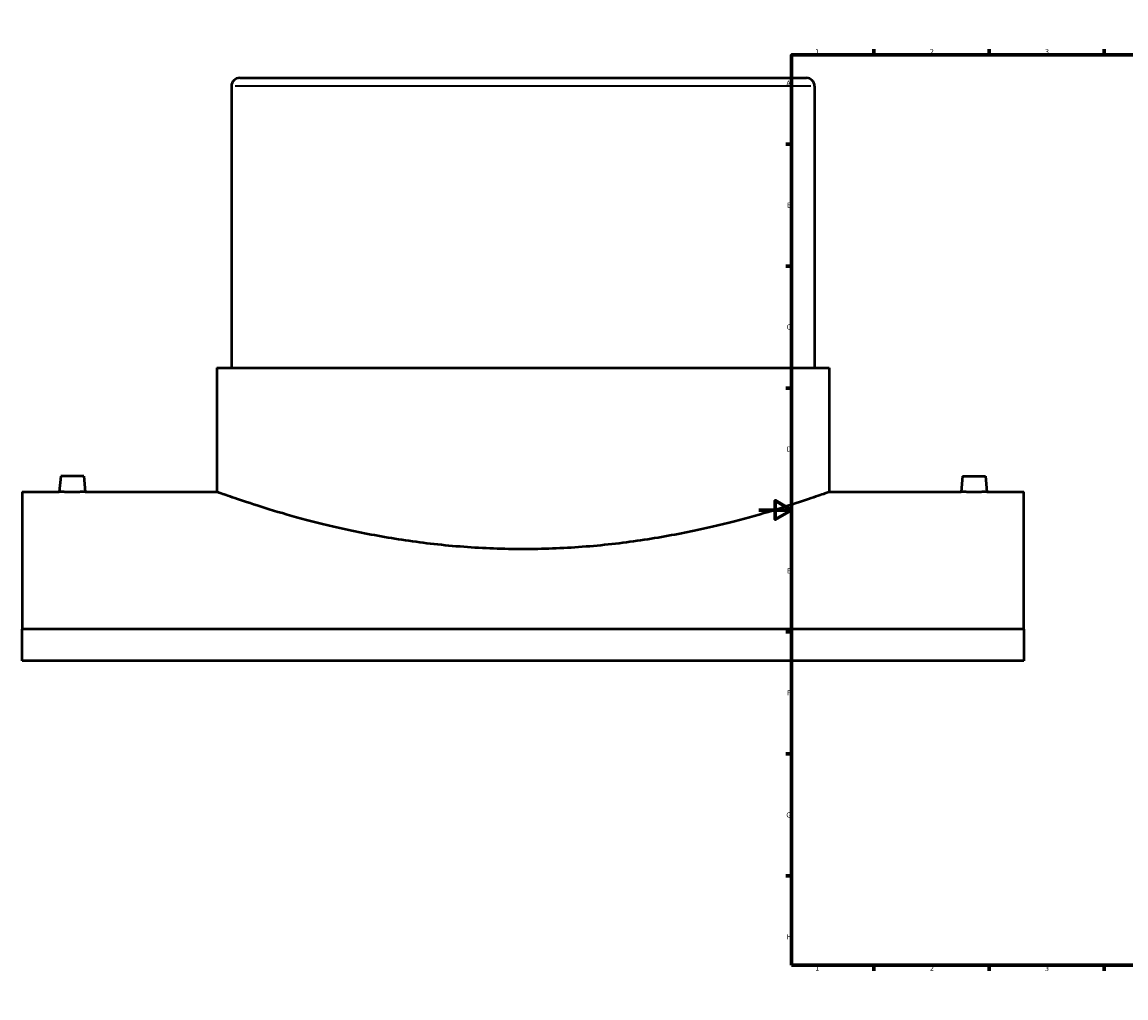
# Model space of a CAD drawing. Header units: millimetres. Extents: x -449 to 1838, y -500 to 2528.
# Tile 1 of 8: x -449 to 224, y 0 to 594. Entities that reach past the tile are written whole.
import ezdxf

# ---------------------------------------------------------------- set-up
doc = ezdxf.new("R2010")
doc.units = ezdxf.units.MM
for name, color, linetype, lineweight in [('Border (ANSI)', 7, 'Continuous', 70), ('Visible (ANSI)', 7, 'Continuous', 50), ('Visible Narrow (ANSI)', 7, 'Continuous', 35)]:
    doc.layers.add(name, color=color, linetype=linetype, lineweight=lineweight)
doc.styles.add('Note Text (ANSI)', font='tahoma.ttf')

# ---------------------------------------------------------------- blocks, each defined once
blk = doc.blocks.new('Borders Default Border')
at = {"layer": 'Border (ANSI)'}
for p, q in [((70.08, 574), (70.08, 577.45)), ((140.17, 574), (140.17, 577.45)), ((210.25, 574), (210.25, 577.45)), ((280.33, 574), (280.33, 577.45)), ((350.42, 574), (350.42, 577.45)), ((490.58, 574), (490.58, 577.45)), ((560.67, 574), (560.67, 577.45)), ((630.75, 574), (630.75, 577.45)), ((700.83, 574), (700.83, 577.45)), ((770.92, 574), (770.92, 577.45)), ((20, 519.75), (16.55, 519.75)), ((821, 519.75), (824.45, 519.75)), ((20, 445.5), (16.55, 445.5)), ((821, 445.5), (824.45, 445.5)), ((20, 371.25), (16.55, 371.25)), ((821, 371.25), (824.45, 371.25)), ((20, 222.75), (16.55, 222.75)), ((821, 222.75), (824.45, 222.75)), ((20, 148.5), (16.55, 148.5)), ((821, 148.5), (824.45, 148.5)), ((20, 74.25), (16.55, 74.25)), ((821, 74.25), (824.45, 74.25)), ((70.08, 20), (70.08, 16.55)), ((140.17, 20), (140.17, 16.55)), ((210.25, 20), (210.25, 16.55)), ((280.33, 20), (280.33, 16.55)), ((350.42, 20), (350.42, 16.55)), ((490.58, 20), (490.58, 16.55)), ((560.67, 20), (560.67, 16.55)), ((630.75, 20), (630.75, 16.55)), ((700.83, 20), (700.83, 16.55)), ((770.92, 20), (770.92, 16.55))]:
    blk.add_line(p, q, dxfattribs=at)
at = {"layer": 'Border (ANSI)', "flags": 128}
for points in [[(420.5, 594), (420.5, 574), (414.73, 584), (426.27, 584), (420.5, 574)], [(20, 20), (20, 574), (821, 574), (821, 20), (20, 20)], [(0, 297), (20, 297), (10, 302.77), (10, 291.23), (20, 297)], [(841, 297), (821, 297), (831, 302.77), (831, 291.23), (821, 297)], [(420.5, 0), (420.5, 20), (414.73, 10), (426.27, 10), (420.5, 20)]]:
    blk.add_lwpolyline(points, dxfattribs=at)
at = {"layer": 'Border (ANSI)', "attachment_point": 7, "style": 'Note Text (ANSI)'}
for s, insert, char_height in [('1', (34.35, 574.4), 3.05), ('2', (104.2, 574.4), 3.05), ('3', (174.26, 574.34), 3.05), ('4', (244.23, 574.4), 3.05), ('5', (314.48, 574.34), 3.05), ('6', (384.49, 574.34), 3.05), ('7', (454.6, 574.4), 3.05), ('8', (524.63, 574.33), 3.05), ('9', (594.7, 574.34), 3.05), ('10', (663.96, 574.34), 3.048), ('11', (734.04, 574.4), 3.048), ('12', (804.13, 574.4), 3.048), ('A', (16.78, 555.35), 3.05), ('A', (821.63, 555.35), 3.05), ('B', (17.15, 481.1), 3.05), ('B', (821.99, 481.1), 3.05), ('C', (16.95, 406.8), 3.05), ('C', (821.8, 406.8), 3.05), ('D', (16.96, 332.6), 3.05), ('D', (821.81, 332.6), 3.05), ('E', (17.21, 258.35), 3.05), ('E', (822.05, 258.35), 3.05), ('F', (17.29, 184.1), 3.05), ('F', (822.14, 184.1), 3.05), ('G', (16.81, 109.79), 3.05), ('G', (821.66, 109.79), 3.05), ('H', (16.97, 35.6), 3.05), ('H', (821.81, 35.6), 3.05), ('1', (34.35, 16.55), 3.05), ('2', (104.2, 16.55), 3.05), ('3', (174.26, 16.49), 3.05), ('4', (244.23, 16.55), 3.05), ('5', (314.48, 16.49), 3.05), ('6', (384.49, 16.49), 3.05), ('7', (454.6, 16.55), 3.05), ('8', (524.63, 16.48), 3.05), ('9', (594.7, 16.49), 3.05), ('10', (663.96, 16.49), 3.048), ('11', (734.04, 16.55), 3.048), ('12', (804.13, 16.55), 3.048)]:
    blk.add_mtext(s, dxfattribs=dict(at, insert=insert, char_height=char_height))

msp = doc.modelspace()

# ---------------------------------------------------------------- linework, layer by layer
at = {"layer": 'Visible (ANSI)'}
for p, q in [((-316.041, 559.996), (28.959, 559.996)), ((-321.041, 554.996), (-321.041, 383.596)), ((33.959, 554.996), (33.959, 383.596)), ((-329.916, 383.596), (42.834, 383.596)), ((-329.916, 383.596), (-329.916, 307.996)), ((42.834, 383.596), (42.834, 307.996)), ((-425.041, 317.596), (-425.881, 307.996)), ((-411.041, 317.596), (-425.041, 317.596)), ((-411.041, 317.596), (-410.202, 307.996)), ((123.959, 317.596), (123.119, 307.996)), ((123.959, 317.596), (137.959, 317.596)), ((137.959, 317.596), (138.798, 307.996)), ((-448.541, 307.996), (-448.541, 224.447)), ((-448.541, 307.996), (-425.881, 307.996)), ((-410.202, 307.996), (-329.916, 307.996)), ((42.834, 307.996), (123.119, 307.996)), ((138.798, 307.996), (161.459, 307.996)), ((161.459, 224.447), (161.459, 307.996)), ((161.459, 224.447), (-448.541, 224.447)), ((-448.541, 205.224), (-448.541, 224.447)), ((161.459, 224.447), (161.459, 205.224)), ((161.459, 205.224), (-448.541, 205.224))]:
    msp.add_line(p, q, dxfattribs=at)
for centre, start, end in [((-316.041, 554.996), 90, 180), ((28.959, 554.996), 0, 90)]:
    msp.add_arc(centre, 5, start, end, dxfattribs=at)
for points, knots in [([(-410.202, 307.996), (-410.202, 307.996), (-410.398, 307.993), (-411.198, 307.982), (-411.801, 307.974), (-413.193, 307.959), (-414.074, 307.951), (-416.006, 307.939), (-417.057, 307.936), (-418.041, 307.936), (-419.026, 307.936), (-420.077, 307.939), (-422.009, 307.951), (-422.89, 307.959), (-424.282, 307.974), (-424.885, 307.982), (-425.685, 307.993), (-425.881, 307.996), (-425.881, 307.996)], [3.5450572, 3.5450572, 3.5450572, 3.5450572, 3.8404562, 3.8404562, 4.1358553, 4.1358553, 4.4312991, 4.4312991, 4.7267429, 4.7267429, 4.7267429, 5.0221868, 5.0221868, 5.3176306, 5.3176306, 5.6130296, 5.6130296, 5.9084287, 5.9084287, 5.9084287, 5.9084287]), ([(42.834, 307.996), (42.834, 307.996), (42.552, 307.894), (41.385, 307.474), (40.5, 307.156), (36.923, 305.886), (33.296, 304.609), (23.752, 301.395), (17.827, 299.458), (4.18, 295.285), (-3.543, 293.052), (-19.971, 288.712), (-29.256, 286.449), (-49.501, 282.165), (-60.461, 280.15), (-83.384, 276.775), (-95.366, 275.417), (-113.492, 274.061), (-119.559, 273.721), (-131.629, 273.271), (-137.631, 273.162), (-149.452, 273.162), (-155.454, 273.271), (-167.524, 273.721), (-173.591, 274.061), (-191.717, 275.417), (-203.699, 276.775), (-226.621, 280.15), (-237.582, 282.165), (-257.827, 286.449), (-267.112, 288.712), (-283.54, 293.052), (-291.263, 295.285), (-304.91, 299.458), (-310.835, 301.395), (-320.379, 304.609), (-324.006, 305.886), (-327.583, 307.156), (-328.468, 307.474), (-329.634, 307.894), (-329.916, 307.996), (-329.916, 307.996)], [28.3617751, 28.3617751, 28.3617751, 28.3617751, 30.1338078, 30.1338078, 31.9058406, 31.9058406, 35.4499061, 35.4499061, 38.9939715, 38.9939715, 42.538037, 42.538037, 46.0844153, 46.0844153, 49.6307936, 49.6307936, 53.1771719, 53.1771719, 54.9503611, 54.9503611, 56.7235502, 56.7235502, 58.4967394, 58.4967394, 60.2699285, 60.2699285, 63.8163068, 63.8163068, 67.3626851, 67.3626851, 70.9090634, 70.9090634, 74.4531289, 74.4531289, 77.9971944, 77.9971944, 81.5412598, 81.5412598, 83.3132926, 83.3132926, 85.0853253, 85.0853253, 85.0853253, 85.0853253]), ([(138.798, 307.996), (138.798, 307.996), (138.602, 307.993), (137.802, 307.982), (137.199, 307.974), (135.807, 307.959), (134.926, 307.951), (132.994, 307.939), (131.943, 307.936), (129.974, 307.936), (128.923, 307.939), (126.991, 307.951), (126.11, 307.959), (124.718, 307.974), (124.115, 307.982), (123.315, 307.993), (123.119, 307.996), (123.119, 307.996)], [1.1816857, 1.1816857, 1.1816857, 1.1816857, 1.4770848, 1.4770848, 1.7724838, 1.7724838, 2.0679276, 2.0679276, 2.3633715, 2.3633715, 2.6588153, 2.6588153, 2.9542591, 2.9542591, 3.2496582, 3.2496582, 3.5450572, 3.5450572, 3.5450572, 3.5450572])]:
    msp.add_open_spline(points, degree=3, knots=knots, dxfattribs=at)
at = {"layer": 'Visible Narrow (ANSI)'}
msp.add_line((31.773, 554.996), (-318.856, 554.996), dxfattribs=at)

# ---------------------------------------------------------------- block references
msp.add_blockref('Borders Default Border', (0, 0))

doc.saveas('drawing.dxf')
